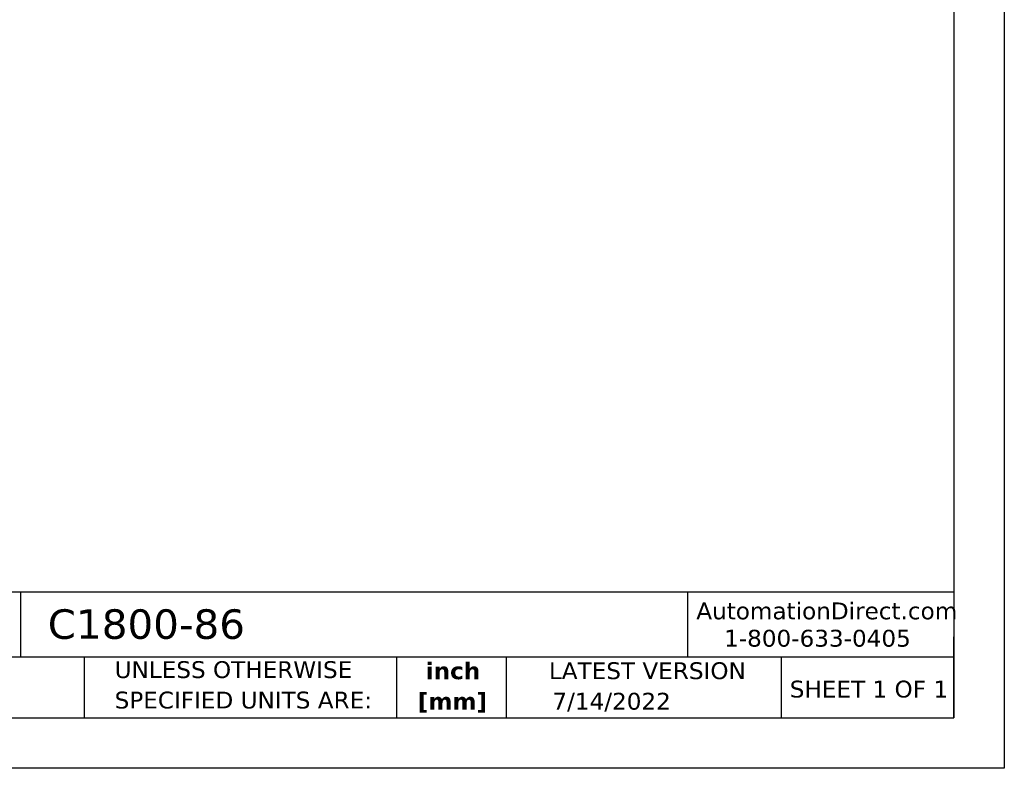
# Model space of a CAD drawing. Header units: inches. Extents: x 0 to 44, y 0 to 34.
# Tile 7 of 9: x 24.5 to 44, y 0 to 14.8. Entities that reach past the tile are written whole.
import ezdxf

# ---------------------------------------------------------------- set-up
doc = ezdxf.new("R2010")
doc.units = ezdxf.units.IN
doc.header["$LTSCALE"] = 4
doc.header["$MEASUREMENT"] = 0
doc.linetypes.add('SLD-Solid', pattern=[0])
doc.layers.add('TEXT', color=140, linetype='SLD-Solid', lineweight=25)
doc.styles.add('SLDTEXTSTYLE0', font='VERDANA.TTF')
doc.styles.add('SLDTEXTSTYLE1', font='VERDANAB.TTF')

# ---------------------------------------------------------------- blocks, each defined once
blk = doc.blocks.new('SW_NOTE_0')
at = {"layer": 'TEXT', "color": 0, "char_height": 0.3333, "attachment_point": 2, "style": 'SLDTEXTSTYLE1'}
for s, insert in [('inch', (0.5, 0.423)), ('[mm]', (0.489, -0.179))]:
    blk.add_mtext(s, dxfattribs=dict(at, insert=insert))
blk = doc.blocks.new('SW_NOTE_0_1')
at = {"layer": 'TEXT', "color": 0, "char_height": 0.33333, "attachment_point": 1, "style": 'SLDTEXTSTYLE0'}
for s, insert in [('UNLESS OTHERWISE ', (0, 0.423)), ('SPECIFIED UNITS ARE:', (0, -0.179))]:
    blk.add_mtext(s, dxfattribs=dict(at, insert=insert))

msp = doc.modelspace()

# ---------------------------------------------------------------- linework, layer by layer
at = {"color": 7, "linetype": 'SLD-Solid'}
for p, q in [((44, 34), (44, 0)), ((44, 0), (0, 0))]:
    msp.add_line(p, q, dxfattribs=at)
at = {"layer": 'TEXT'}
for p, q in [((43, 33), (43, 1)), ((43, 3.484), (1, 3.484)), ((24.529, 3.484), (24.529, 2.2)), ((37.728, 3.484), (37.728, 2.2)), ((43, 1), (43, 2.6)), ((43, 2.2), (1, 2.2)), ((25.792, 2.2), (25.792, 1)), ((31.972, 2.2), (31.972, 1)), ((34.144, 2.2), (34.144, 1)), ((39.582, 2.2), (39.582, 1)), ((1, 1), (43, 1))]:
    msp.add_line(p, q, dxfattribs=at)

# ---------------------------------------------------------------- block references
for name, p in [('SW_NOTE_0_1', (26.395, 1.696)), ('SW_NOTE_0', (32.59, 1.673))]:
    msp.add_blockref(name, p, dxfattribs=at)

# ---------------------------------------------------------------- texts
at = {"layer": 'TEXT', "style": 'SLDTEXTSTYLE0'}
for s, insert, char_height, attachment_point in [('C1800-86', (25.072, 3.145), 0.5833, 1), ('AutomationDirect.com', (37.905, 3.281), 0.33333, 1), ('1-800-633-0405', (38.455, 2.74), 0.33333, 1), ('LATEST VERSION', (36.937, 2.098), 0.33333, 2), ('SHEET 1 OF 1', (39.755, 1.734), 0.33333, 1), ('7/14/2022', (35.057, 1.494), 0.3333, 1)]:
    msp.add_mtext(s, dxfattribs=dict(at, insert=insert, char_height=char_height, attachment_point=attachment_point))

doc.saveas('drawing.dxf')
